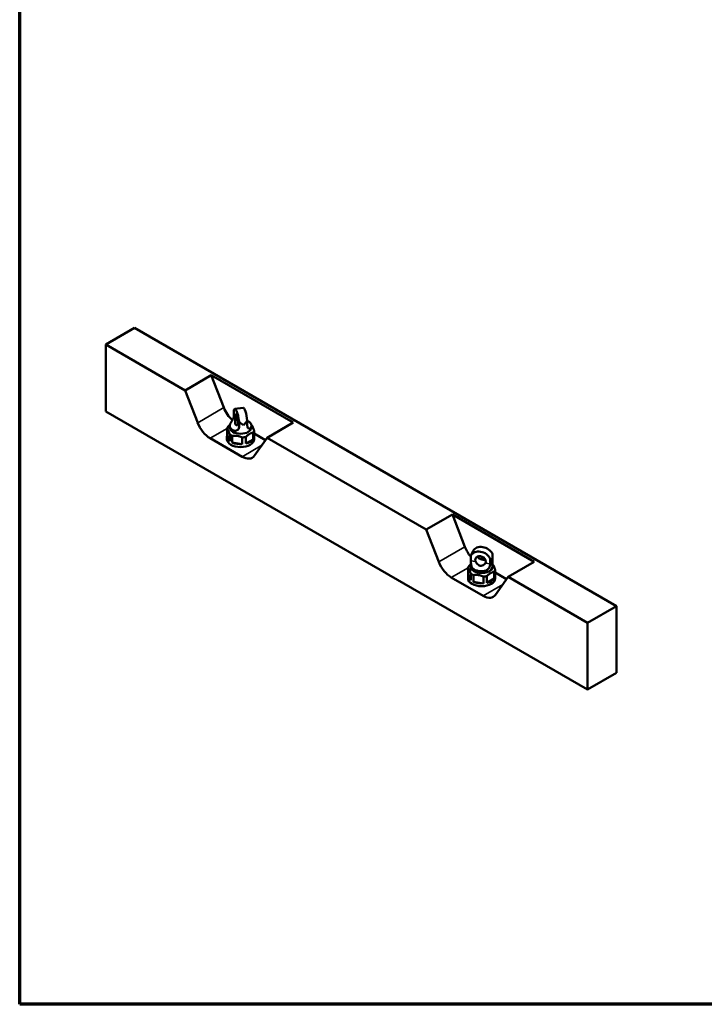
# Paper-space layout 'Sheet_1' of a CAD drawing. Header units: millimetres. Extents: x 1 to 117, y 1 to 117.
# Tile 1 of 6: x 1 to 40, y 1 to 58. Entities that reach past the tile are written whole.
import ezdxf

# ---------------------------------------------------------------- set-up
doc = ezdxf.new("R2010")
doc.units = ezdxf.units.MM
for name, color, linetype, lineweight in [('Border (ISO)', 7, 'Continuous', 70), ('Visible (ISO)', 7, 'Continuous', 50), ('Visible Narrow (ISO)', 7, 'Continuous', 35)]:
    doc.layers.add(name, color=color, linetype=linetype, lineweight=lineweight)

# ---------------------------------------------------------------- blocks, each defined once
blk = doc.blocks.new('Borders Chauvet')
at = {"layer": 'Border (ISO)'}
for p, q in [((0.787, 0.787), (0.787, 117.323)), ((117.323, 0.787), (0.787, 0.787))]:
    blk.add_line(p, q, dxfattribs=at)

psp = doc.layouts.new('Sheet_1')

# ---------------------------------------------------------------- linework, layer by layer
at = {"layer": 'Visible (ISO)'}
for p, q in [((5.752, 38.883), (7.423, 39.847)), ((35.251, 23.781), (7.423, 39.847)), ((5.752, 38.883), (10.34, 36.234)), ((5.752, 35.025), (5.752, 38.883)), ((10.34, 36.234), (11.85, 37.106)), ((12.573, 35.242), (11.85, 37.106)), ((11.85, 37.106), (16.583, 34.373)), ((11.064, 34.37), (10.34, 36.234)), ((33.58, 18.959), (5.752, 35.025)), ((13.154, 34.769), (13.154, 35.066)), ((13.683, 35.238), (13.208, 35.164)), ((12.912, 34.193), (12.912, 34.096)), ((13.454, 34.419), (13.454, 34.122)), ((13.93, 34.195), (13.93, 34.493)), ((14.172, 34.193), (14.172, 34.096)), ((15.073, 33.502), (16.583, 34.373)), ((12.754, 33.582), (12.754, 33.421)), ((12.761, 33.64), (12.761, 34.026)), ((12.761, 33.64), (12.916, 33.306)), ((12.916, 33.692), (12.916, 33.306)), ((13.064, 33.221), (13.064, 33.606)), ((13.845, 33.163), (13.845, 33.548)), ((14.268, 33.793), (14.268, 33.407)), ((14.323, 33.524), (14.323, 33.91)), ((14.98, 33.37), (14.323, 33.749)), ((14.329, 33.582), (14.329, 33.421)), ((13.626, 32.408), (11.787, 33.47)), ((13.064, 33.221), (13.642, 33.131)), ((13.642, 33.517), (13.642, 33.131)), ((13.845, 33.163), (14.268, 33.407)), ((15.073, 33.502), (14.35, 32.473)), ((15.073, 33.502), (24.26, 28.198)), ((24.26, 28.198), (25.769, 29.069)), ((26.493, 27.205), (25.769, 29.069)), ((25.769, 29.069), (30.502, 26.337)), ((24.983, 26.334), (24.26, 28.198)), ((26.834, 26.687), (26.946, 26.928)), ((26.831, 26.06), (26.831, 26.675)), ((26.837, 26.692), (26.837, 26.395)), ((27.958, 26.222), (27.958, 26.519)), ((28.091, 26.06), (28.091, 26.675)), ((28.992, 25.465), (30.502, 26.337)), ((26.68, 25.989), (26.68, 25.604)), ((26.835, 25.27), (26.68, 25.604)), ((26.835, 25.27), (26.835, 25.656)), ((28.188, 25.37), (28.188, 25.756)), ((28.242, 25.873), (28.242, 25.488)), ((28.9, 25.333), (28.242, 25.713)), ((27.546, 24.372), (25.706, 25.434)), ((26.674, 25.385), (26.674, 25.546)), ((26.984, 25.57), (26.984, 25.184)), ((27.562, 25.095), (26.984, 25.184)), ((27.562, 25.095), (27.562, 25.48)), ((27.765, 25.512), (27.765, 25.126)), ((28.188, 25.37), (27.765, 25.126)), ((28.249, 25.385), (28.249, 25.546)), ((28.992, 25.465), (28.269, 24.436)), ((28.992, 25.465), (33.58, 22.816)), ((33.58, 22.816), (35.251, 23.781)), ((35.251, 19.923), (35.251, 23.781)), ((33.58, 22.816), (33.58, 18.959)), ((33.58, 18.959), (35.251, 19.923))]:
    psp.add_line(p, q, dxfattribs=at)
for centre, major_axis, ratio, start_param, end_param in [((13.297, 35.306), (-0.591, 1.023), 0.57735, 1.308997, 2.075879), ((13.304, 34.542), (-0.096, 0.623), 0.211325, 4.481785, 6.820757), ((13.304, 34.542), (-0.048, 0.311), 0.211325, 3.696079, 7.606464), ((13.779, 34.615), (-0.096, 0.623), 0.211325, 4.481785, 6.283185), ((11.787, 34.434), (-0.591, 1.023), 0.57735, 1.308997, 2.356195), ((13.542, 33.968), (-0.787, 0), 0.57735, 5.887548, 6.155224), ((13.542, 34.579), (0.619, -0.531), 0.218386, 4.757935, 5.159246), ((13.542, 34.579), (0.568, 0.663), 0.410754, 4.527332, 4.928642), ((13.542, 33.582), (-0.787, 0), 0.57735, 6.155224, 6.934745), ((13.542, 34.096), (0.63, 0), 0.57735, 3.141593, 6.283185), ((13.542, 33.968), (-0.787, 0), 0.57735, 0.65156, 0.919236), ((13.542, 33.968), (-0.787, 0), 0.57735, 1.698758, 1.966434), ((13.542, 33.968), (0.787, 0), 0.57735, 5.887548, 6.155224), ((13.542, 33.582), (0.787, 0), 0.57735, 6.155224, 6.411147), ((13.542, 33.421), (0.787, 0), 0.57735, 3.141593, 6.283185), ((13.542, 33.582), (-0.787, 0), 0.57735, 0.919236, 1.698758), ((13.542, 33.582), (-0.787, 0), 0.57735, 1.966434, 2.745955), ((13.626, 33.372), (0.591, -1.023), 0.57735, 5.497787, 6.544985), ((27.216, 27.27), (-0.591, 1.023), 0.57735, 1.308997, 1.877404), ((27.398, 26.405), (-0.571, 0.265), 0.788675, 3.893783, 6.232754), ((27.461, 26.542), (0.19, 0.861), 0.697902, 1.214026, 1.264457), ((27.525, 26.679), (-0.571, 0.265), 0.788675, 3.893783, 6.232754), ((27.461, 26.542), (0.19, 0.861), 0.697902, 4.756929, 5.158239), ((25.706, 26.398), (-0.591, 1.023), 0.57735, 1.308997, 2.356195), ((27.461, 26.542), (-0.629, 0.139), 0.201906, 6.188214, 6.327725), ((27.398, 26.405), (-0.286, 0.133), 0.788675, 3.108075, 7.018461), ((27.525, 26.679), (-0.286, 0.133), 0.788675, 0.654827, 0.735276), ((27.461, 26.542), (-0.629, 0.139), 0.201906, 3.447932, 3.849242), ((27.461, 25.546), (-0.787, 0), 0.57735, 6.155224, 6.934745), ((27.461, 25.931), (-0.787, 0), 0.57735, 5.887548, 6.155224), ((27.461, 26.06), (-0.63, 0), 0.57735, 0, 3.141593), ((27.461, 25.931), (0.787, 0), 0.57735, 3.793153, 4.060829), ((27.461, 25.931), (0.787, 0), 0.57735, 5.887548, 6.155224), ((27.461, 25.546), (0.787, 0), 0.57735, 6.155224, 6.411147), ((27.461, 25.385), (0.787, 0), 0.57735, 3.141593, 6.283185), ((27.461, 25.546), (0.787, 0), 0.57735, 4.060829, 4.84035), ((27.461, 25.931), (0.787, 0), 0.57735, 4.84035, 5.108026), ((27.461, 25.546), (0.787, 0), 0.57735, 5.108026, 5.887548), ((27.546, 25.336), (0.591, -1.023), 0.57735, 5.497787, 6.544985)]:
    psp.add_ellipse(centre, major_axis=major_axis, ratio=ratio, start_param=start_param, end_param=end_param, dxfattribs=at)
for points, knots in [([(13.154, 34.769), (13.154, 34.729), (13.145, 34.683), (13.119, 34.614), (13.108, 34.591), (13.085, 34.546), (13.072, 34.524), (13.046, 34.48), (13.03, 34.456), (13, 34.41), (12.986, 34.389), (12.944, 34.319), (12.922, 34.273), (12.911, 34.206), (12.911, 34.184), (12.917, 34.141), (12.924, 34.12), (12.943, 34.08), (12.955, 34.059), (12.988, 34.019), (13.007, 33.999), (13.074, 33.946), (13.13, 33.919), (13.21, 33.907), (13.234, 33.906), (13.283, 33.911), (13.307, 33.918), (13.346, 33.935), (13.363, 33.946), (13.395, 33.973), (13.409, 33.989), (13.443, 34.041), (13.454, 34.082), (13.454, 34.122)], [-6.782776, -6.782776, -6.782776, -6.782776, -6.410433, -6.410433, -6.224261, -6.224261, -6.03809, -6.03809, -5.829904, -5.829904, -5.621718, -5.621718, -5.071784, -5.071784, -4.796818, -4.796818, -4.521851, -4.521851, -4.246884, -4.246884, -3.971917, -3.971917, -3.421983, -3.421983, -3.213797, -3.213797, -3.005611, -3.005611, -2.81944, -2.81944, -2.633268, -2.633268, -2.260926, -2.260926, -2.260926, -2.260926]), ([(13.229, 34.608), (13.229, 34.604), (13.229, 34.6), (13.231, 34.577), (13.232, 34.556), (13.232, 34.515), (13.232, 34.494), (13.23, 34.437), (13.228, 34.397), (13.231, 34.328), (13.236, 34.298), (13.257, 34.254), (13.273, 34.238), (13.309, 34.223), (13.328, 34.224), (13.351, 34.236), (13.359, 34.241), (13.371, 34.256), (13.375, 34.266), (13.379, 34.278), (13.379, 34.28), (13.38, 34.283)], [-5.549832, -5.549832, -5.549832, -5.549832, -5.516355, -5.516355, -5.371698, -5.371698, -5.227041, -5.227041, -4.927212, -4.927212, -4.627383, -4.627383, -4.327554, -4.327554, -4.027725, -4.027725, -3.883068, -3.883068, -3.738411, -3.738411, -3.704933, -3.704933, -3.704933, -3.704933]), ([(13.93, 34.491), (13.93, 34.49), (13.93, 34.49), (13.98, 34.459), (14.029, 34.427), (14.086, 34.377), (14.103, 34.36), (14.131, 34.324), (14.142, 34.306), (14.159, 34.27), (14.165, 34.251), (14.172, 34.211), (14.173, 34.19), (14.166, 34.131), (14.15, 34.093), (14.115, 34.057), (14.102, 34.047), (14.073, 34.034), (14.057, 34.031), (14.028, 34.033), (14.013, 34.037), (13.986, 34.053), (13.973, 34.065), (13.952, 34.094), (13.944, 34.112), (13.932, 34.151), (13.93, 34.173), (13.93, 34.195)], [-7.773828, -7.773828, -7.773828, -7.773828, -7.772485, -7.772485, -7.27867, -7.27867, -7.031762, -7.031762, -6.784855, -6.784855, -6.537947, -6.537947, -6.291039, -6.291039, -5.797224, -5.797224, -5.580104, -5.580104, -5.362983, -5.362983, -5.153047, -5.153047, -4.94311, -4.94311, -4.733173, -4.733173, -4.523236, -4.523236, -4.523236, -4.523236]), ([(26.837, 26.395), (26.837, 26.355), (26.839, 26.307), (26.845, 26.231), (26.848, 26.206), (26.857, 26.156), (26.862, 26.132), (26.876, 26.084), (26.886, 26.058), (26.911, 26.01), (26.925, 25.988), (26.979, 25.923), (27.033, 25.887), (27.126, 25.847), (27.159, 25.837), (27.228, 25.819), (27.263, 25.812), (27.333, 25.801), (27.37, 25.797), (27.445, 25.792), (27.484, 25.792), (27.598, 25.799), (27.672, 25.816), (27.76, 25.859), (27.784, 25.875), (27.83, 25.912), (27.85, 25.933), (27.882, 25.974), (27.895, 25.995), (27.918, 26.04), (27.928, 26.064), (27.951, 26.135), (27.958, 26.182), (27.958, 26.222)], [-6.782776, -6.782776, -6.782776, -6.782776, -6.410433, -6.410433, -6.224261, -6.224261, -6.03809, -6.03809, -5.829904, -5.829904, -5.621718, -5.621718, -5.071784, -5.071784, -4.796818, -4.796818, -4.521851, -4.521851, -4.246884, -4.246884, -3.971917, -3.971917, -3.421983, -3.421983, -3.213797, -3.213797, -3.005611, -3.005611, -2.81944, -2.81944, -2.633268, -2.633268, -2.260925, -2.260925, -2.260925, -2.260925]), ([(27.68, 26.265), (27.678, 26.262), (27.676, 26.259), (27.667, 26.242), (27.656, 26.228), (27.632, 26.201), (27.618, 26.188), (27.575, 26.155), (27.539, 26.135), (27.461, 26.112), (27.42, 26.109), (27.344, 26.12), (27.306, 26.136), (27.237, 26.182), (27.207, 26.212), (27.17, 26.257), (27.159, 26.274), (27.137, 26.308), (27.128, 26.326), (27.119, 26.345), (27.117, 26.348), (27.115, 26.352)], [3.704934, 3.704934, 3.704934, 3.704934, 3.738411, 3.738411, 3.883068, 3.883068, 4.027725, 4.027725, 4.327554, 4.327554, 4.627383, 4.627383, 4.927212, 4.927212, 5.227041, 5.227041, 5.371698, 5.371698, 5.516355, 5.516355, 5.549833, 5.549833, 5.549833, 5.549833]), ([(27.243, 26.627), (27.244, 26.623), (27.246, 26.619), (27.256, 26.601), (27.266, 26.586), (27.291, 26.559), (27.305, 26.546), (27.348, 26.515), (27.384, 26.497), (27.461, 26.471), (27.502, 26.461), (27.578, 26.45), (27.617, 26.447), (27.662, 26.449), (27.672, 26.451), (27.682, 26.452)], [3.704934, 3.704934, 3.704934, 3.704934, 3.738411, 3.738411, 3.883068, 3.883068, 4.027725, 4.027725, 4.327554, 4.327554, 4.627383, 4.627383, 4.927212, 4.927212, 5.021012, 5.021012, 5.021012, 5.021012]), ([(27.654, 26.504), (27.644, 26.505), (27.634, 26.507), (27.593, 26.514), (27.56, 26.517), (27.492, 26.52), (27.457, 26.521), (27.398, 26.519), (27.374, 26.517), (27.351, 26.515)], [2.1837701, 2.1837701, 2.1837701, 2.1837701, 2.2616182, 2.2616182, 2.5085259, 2.5085259, 2.7554335, 2.7554335, 2.9267569, 2.9267569, 2.9267569, 2.9267569])]:
    psp.add_open_spline(points, degree=3, knots=knots, dxfattribs=at)
for points, weights in [([(12.815, 34.143), (12.867, 34.196), (12.916, 34.236)], [1, 1.01875573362, 1.02883428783]), ([(14.199, 34.207), (14.183, 34.221), (14.168, 34.234)], [1.02527295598, 1.0295701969, 1.03298821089]), ([(14.323, 33.91), (14.259, 34.123), (14.199, 34.207)], [1, 1.06552563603, 1.02514225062]), ([(12.916, 33.692), (12.838, 33.952), (12.761, 34.026)], [1.33766233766, 1.44612144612, 1.33766233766]), ([(13.064, 33.606), (13.353, 33.654), (13.642, 33.517)], [1, 1.08108108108, 1]), ([(14.268, 33.793), (14.057, 33.763), (13.845, 33.548)], [1, 1.08108108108, 1]), ([(26.831, 26.196), (26.784, 26.157), (26.735, 26.107)], [1.02790481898, 1.01790740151, 1]), ([(28.091, 26.194), (28.105, 26.183), (28.118, 26.171)], [1.03209009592, 1.02901485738, 1.02527295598]), ([(28.118, 26.171), (28.179, 26.086), (28.242, 25.873)], [1.02514225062, 1.06552563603, 1]), ([(26.835, 25.656), (26.758, 25.915), (26.68, 25.989)], [1, 1.08108108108, 1]), ([(27.765, 25.512), (27.976, 25.727), (28.188, 25.756)], [1, 1.08108108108, 1]), ([(27.562, 25.48), (27.273, 25.618), (26.984, 25.57)], [1.33766233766, 1.44612144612, 1.33766233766])]:
    psp.add_rational_spline(points, weights, degree=2, dxfattribs=at)
at = {"layer": 'Visible Narrow (ISO)'}
for p, q in [((11.064, 34.37), (12.573, 35.242)), ((13.154, 34.769), (13.229, 34.608)), ((13.38, 34.283), (13.454, 34.122)), ((11.787, 33.47), (12.763, 34.034)), ((13.626, 32.408), (14.767, 33.067)), ((24.983, 26.334), (26.493, 27.205)), ((27.115, 26.352), (26.837, 26.395)), ((27.958, 26.222), (27.68, 26.265)), ((25.706, 25.434), (26.682, 25.997)), ((27.546, 24.372), (28.687, 25.03))]:
    psp.add_line(p, q, dxfattribs=at)

# ---------------------------------------------------------------- block references
psp.add_blockref('Borders Chauvet', (0, 0))

doc.saveas('drawing.dxf')
